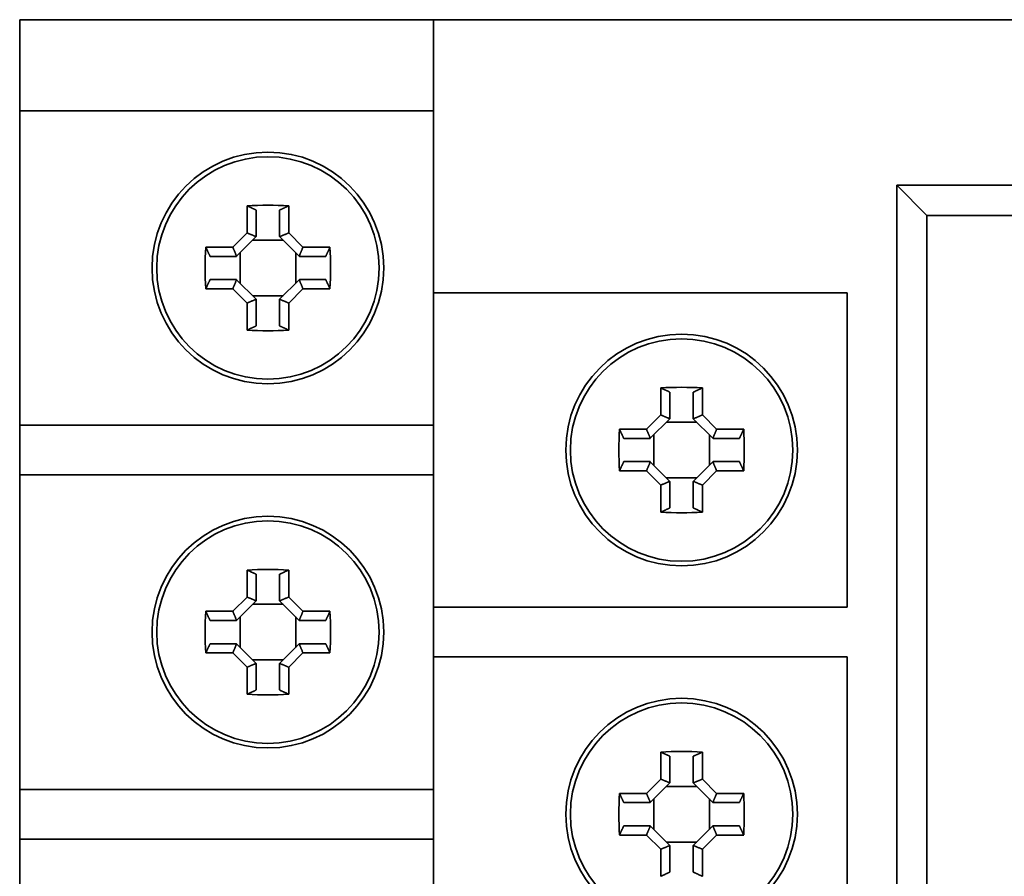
# Model space of a CAD drawing. Header units: millimetres. Extents: x 31 to 174, y 84 to 189.
# Tile 3 of 6: x 31 to 61, y 152 to 178. Entities that reach past the tile are written whole.
import ezdxf

# ---------------------------------------------------------------- set-up
doc = ezdxf.new("R2010")
doc.units = ezdxf.units.MM
doc.layers.add('Visible (ISO)', color=7, linetype='Continuous', lineweight=35)

msp = doc.modelspace()

# ---------------------------------------------------------------- linework, layer by layer
at = {"layer": 'Visible (ISO)'}
for p, q in [((32.873, 178.169), (30.873, 178.169)), ((30.873, 178.169), (30.873, 175.419)), ((32.873, 178.169), (43.373, 178.169)), ((45.373, 178.169), (43.373, 178.169)), ((43.373, 178.169), (43.373, 169.919)), ((45.373, 178.169), (85.873, 178.169)), ((30.873, 165.919), (30.873, 175.419)), ((30.873, 175.419), (32.873, 175.419)), ((32.873, 175.419), (43.373, 175.419)), ((57.373, 135.169), (57.373, 173.169)), ((57.373, 173.169), (84.373, 173.169)), ((57.373, 173.169), (58.283, 172.259)), ((37.745, 171.728), (37.745, 172.545)), ((38.023, 172.417), (38.023, 171.619)), ((38.723, 171.619), (38.723, 172.417)), ((39.002, 172.545), (39.002, 171.728)), ((68.448, 172.259), (58.283, 172.259)), ((58.283, 172.259), (58.283, 136.079)), ((37.314, 171.297), (37.745, 171.728)), ((39.002, 171.728), (39.432, 171.297)), ((38.019, 171.615), (37.427, 171.023)), ((38.833, 171.509), (37.913, 171.509)), ((38.019, 171.615), (38.023, 171.619)), ((38.727, 171.615), (38.723, 171.619)), ((39.319, 171.023), (38.727, 171.615)), ((36.497, 171.297), (37.314, 171.297)), ((37.533, 171.129), (37.533, 170.209)), ((39.213, 170.209), (39.213, 171.129)), ((39.432, 171.297), (40.249, 171.297)), ((37.423, 171.019), (36.626, 171.019)), ((37.427, 171.023), (37.423, 171.019)), ((39.319, 171.023), (39.323, 171.019)), ((40.121, 171.019), (39.323, 171.019)), ((36.626, 170.319), (37.423, 170.319)), ((37.427, 170.315), (37.423, 170.319)), ((37.427, 170.315), (38.019, 169.723)), ((38.727, 169.723), (39.319, 170.315)), ((39.319, 170.315), (39.323, 170.319)), ((39.323, 170.319), (40.121, 170.319)), ((37.314, 170.04), (36.497, 170.04)), ((37.745, 169.61), (37.314, 170.04)), ((39.432, 170.04), (39.002, 169.61)), ((40.249, 170.04), (39.432, 170.04)), ((43.373, 160.419), (43.373, 169.919)), ((43.373, 169.919), (45.373, 169.919)), ((45.373, 169.919), (55.873, 169.919)), ((55.873, 169.919), (55.873, 160.419)), ((37.745, 168.793), (37.745, 169.61)), ((37.913, 169.829), (38.833, 169.829)), ((38.019, 169.723), (38.023, 169.719)), ((38.023, 169.719), (38.023, 168.921)), ((38.727, 169.723), (38.723, 169.719)), ((38.723, 168.921), (38.723, 169.719)), ((39.002, 169.61), (39.002, 168.793)), ((50.245, 166.228), (50.245, 167.045)), ((50.523, 166.917), (50.523, 166.119)), ((51.223, 166.119), (51.223, 166.917)), ((51.502, 167.045), (51.502, 166.228)), ((49.814, 165.797), (50.245, 166.228)), ((50.519, 166.115), (49.927, 165.523)), ((50.519, 166.115), (50.523, 166.119)), ((51.227, 166.115), (51.223, 166.119)), ((51.819, 165.523), (51.227, 166.115)), ((51.502, 166.228), (51.932, 165.797)), ((30.873, 165.919), (30.873, 164.419)), ((32.873, 165.919), (30.873, 165.919)), ((43.373, 165.919), (32.873, 165.919)), ((48.997, 165.797), (49.814, 165.797)), ((51.333, 166.009), (50.413, 166.009)), ((51.932, 165.797), (52.749, 165.797)), ((49.923, 165.519), (49.126, 165.519)), ((49.927, 165.523), (49.923, 165.519)), ((50.033, 165.629), (50.033, 164.709)), ((51.713, 164.709), (51.713, 165.629)), ((51.819, 165.523), (51.823, 165.519)), ((52.621, 165.519), (51.823, 165.519)), ((49.814, 164.54), (48.997, 164.54)), ((49.126, 164.819), (49.923, 164.819)), ((50.245, 164.11), (49.814, 164.54)), ((49.927, 164.815), (49.923, 164.819)), ((49.927, 164.815), (50.519, 164.223)), ((51.227, 164.223), (51.819, 164.815)), ((51.932, 164.54), (51.502, 164.11)), ((51.819, 164.815), (51.823, 164.819)), ((51.823, 164.819), (52.621, 164.819)), ((52.749, 164.54), (51.932, 164.54)), ((30.873, 154.919), (30.873, 164.419)), ((30.873, 164.419), (32.873, 164.419)), ((32.873, 164.419), (43.373, 164.419)), ((50.413, 164.329), (51.333, 164.329)), ((50.245, 163.293), (50.245, 164.11)), ((50.519, 164.223), (50.523, 164.219)), ((50.523, 164.219), (50.523, 163.421)), ((51.227, 164.223), (51.223, 164.219)), ((51.223, 163.421), (51.223, 164.219)), ((51.502, 164.11), (51.502, 163.293)), ((37.745, 160.728), (37.745, 161.545)), ((38.023, 161.417), (38.023, 160.619)), ((38.723, 160.619), (38.723, 161.417)), ((39.002, 161.545), (39.002, 160.728)), ((37.314, 160.297), (37.745, 160.728)), ((39.002, 160.728), (39.432, 160.297)), ((38.019, 160.615), (37.427, 160.023)), ((38.833, 160.509), (37.913, 160.509)), ((38.019, 160.615), (38.023, 160.619)), ((38.727, 160.615), (38.723, 160.619)), ((39.319, 160.023), (38.727, 160.615)), ((45.373, 160.419), (43.373, 160.419)), ((43.373, 160.419), (43.373, 158.919)), ((55.873, 160.419), (45.373, 160.419)), ((36.497, 160.297), (37.314, 160.297)), ((37.533, 160.129), (37.533, 159.209)), ((39.213, 159.209), (39.213, 160.129)), ((39.432, 160.297), (40.249, 160.297)), ((37.423, 160.019), (36.626, 160.019)), ((37.427, 160.023), (37.423, 160.019)), ((39.319, 160.023), (39.323, 160.019)), ((40.121, 160.019), (39.323, 160.019)), ((36.626, 159.319), (37.423, 159.319)), ((37.427, 159.315), (37.423, 159.319)), ((37.427, 159.315), (38.019, 158.723)), ((38.727, 158.723), (39.319, 159.315)), ((39.319, 159.315), (39.323, 159.319)), ((39.323, 159.319), (40.121, 159.319)), ((37.314, 159.04), (36.497, 159.04)), ((37.745, 158.61), (37.314, 159.04)), ((39.432, 159.04), (39.002, 158.61)), ((40.249, 159.04), (39.432, 159.04)), ((43.373, 149.419), (43.373, 158.919)), ((43.373, 158.919), (45.373, 158.919)), ((45.373, 158.919), (55.873, 158.919)), ((55.873, 158.919), (55.873, 149.419)), ((37.745, 157.793), (37.745, 158.61)), ((37.913, 158.829), (38.833, 158.829)), ((38.019, 158.723), (38.023, 158.719)), ((38.023, 158.719), (38.023, 157.921)), ((38.727, 158.723), (38.723, 158.719)), ((38.723, 157.921), (38.723, 158.719)), ((39.002, 158.61), (39.002, 157.793)), ((50.245, 155.228), (50.245, 156.045)), ((50.523, 155.917), (50.523, 155.119)), ((51.223, 155.119), (51.223, 155.917)), ((51.502, 156.045), (51.502, 155.228)), ((49.814, 154.797), (50.245, 155.228)), ((50.519, 155.115), (49.927, 154.523)), ((51.333, 155.009), (50.413, 155.009)), ((50.519, 155.115), (50.523, 155.119)), ((51.227, 155.115), (51.223, 155.119)), ((51.819, 154.523), (51.227, 155.115)), ((51.502, 155.228), (51.932, 154.797)), ((30.873, 154.919), (30.873, 153.419)), ((32.873, 154.919), (30.873, 154.919)), ((43.373, 154.919), (32.873, 154.919)), ((48.997, 154.797), (49.814, 154.797)), ((51.932, 154.797), (52.749, 154.797)), ((49.923, 154.519), (49.126, 154.519)), ((49.927, 154.523), (49.923, 154.519)), ((50.033, 154.629), (50.033, 153.709)), ((51.713, 153.709), (51.713, 154.629)), ((51.819, 154.523), (51.823, 154.519)), ((52.621, 154.519), (51.823, 154.519)), ((49.126, 153.819), (49.923, 153.819)), ((49.927, 153.815), (49.923, 153.819)), ((49.927, 153.815), (50.519, 153.223)), ((51.227, 153.223), (51.819, 153.815)), ((51.819, 153.815), (51.823, 153.819)), ((51.823, 153.819), (52.621, 153.819)), ((49.814, 153.54), (48.997, 153.54)), ((50.245, 153.11), (49.814, 153.54)), ((51.932, 153.54), (51.502, 153.11)), ((52.749, 153.54), (51.932, 153.54)), ((30.873, 143.919), (30.873, 153.419)), ((30.873, 153.419), (32.873, 153.419)), ((32.873, 153.419), (43.373, 153.419)), ((50.413, 153.329), (51.333, 153.329)), ((50.519, 153.223), (50.523, 153.219)), ((51.227, 153.223), (51.223, 153.219)), ((50.245, 152.293), (50.245, 153.11)), ((50.523, 153.219), (50.523, 152.421)), ((51.223, 152.421), (51.223, 153.219)), ((51.502, 153.11), (51.502, 152.293))]:
    msp.add_line(p, q, dxfattribs=at)
at = {"layer": 'Visible (ISO)', "flags": 128}
for points in [[(37.745, 172.545), (37.757, 172.54), (37.768, 172.534), (37.78, 172.529), (37.792, 172.523), (37.804, 172.518), (37.816, 172.512), (37.827, 172.507), (37.839, 172.501), (37.851, 172.496), (37.862, 172.491), (37.874, 172.485), (37.886, 172.48), (37.897, 172.475), (37.909, 172.469), (37.92, 172.464), (37.932, 172.459), (37.943, 172.453), (37.955, 172.448), (37.966, 172.443), (37.978, 172.438), (37.989, 172.432), (38, 172.427), (38.012, 172.422), (38.023, 172.417)], [(38.723, 172.417), (38.734, 172.422), (38.746, 172.427), (38.757, 172.432), (38.769, 172.438), (38.78, 172.443), (38.791, 172.448), (38.803, 172.453), (38.814, 172.459), (38.826, 172.464), (38.837, 172.469), (38.849, 172.475), (38.861, 172.48), (38.872, 172.485), (38.884, 172.491), (38.895, 172.496), (38.907, 172.501), (38.919, 172.507), (38.931, 172.512), (38.942, 172.518), (38.954, 172.523), (38.966, 172.529), (38.978, 172.534), (38.99, 172.54), (39.002, 172.545)], [(37.745, 171.728), (37.756, 171.723), (37.767, 171.718), (37.779, 171.714), (37.79, 171.709), (37.802, 171.704), (37.813, 171.699), (37.825, 171.695), (37.836, 171.69), (37.848, 171.685), (37.859, 171.68), (37.87, 171.676), (37.882, 171.671), (37.893, 171.666), (37.905, 171.662), (37.916, 171.657), (37.928, 171.652), (37.939, 171.647), (37.951, 171.643), (37.962, 171.638), (37.973, 171.633), (37.985, 171.629), (37.996, 171.624), (38.008, 171.62), (38.019, 171.615)], [(39.002, 171.728), (38.99, 171.723), (38.979, 171.718), (38.967, 171.714), (38.956, 171.709), (38.944, 171.704), (38.933, 171.699), (38.922, 171.695), (38.91, 171.69), (38.899, 171.685), (38.887, 171.68), (38.876, 171.676), (38.864, 171.671), (38.853, 171.666), (38.841, 171.662), (38.83, 171.657), (38.819, 171.652), (38.807, 171.647), (38.796, 171.643), (38.784, 171.638), (38.773, 171.633), (38.761, 171.629), (38.75, 171.624), (38.739, 171.62), (38.727, 171.615)], [(36.626, 171.019), (36.62, 171.03), (36.615, 171.042), (36.61, 171.053), (36.605, 171.064), (36.599, 171.076), (36.594, 171.087), (36.589, 171.099), (36.583, 171.11), (36.578, 171.122), (36.573, 171.133), (36.567, 171.145), (36.562, 171.156), (36.557, 171.168), (36.551, 171.18), (36.546, 171.191), (36.541, 171.203), (36.535, 171.215), (36.53, 171.226), (36.524, 171.238), (36.519, 171.25), (36.513, 171.262), (36.508, 171.274), (36.503, 171.286), (36.497, 171.297)], [(37.314, 171.297), (37.319, 171.286), (37.324, 171.275), (37.328, 171.263), (37.333, 171.252), (37.338, 171.24), (37.343, 171.229), (37.347, 171.217), (37.352, 171.206), (37.357, 171.195), (37.362, 171.183), (37.366, 171.172), (37.371, 171.16), (37.376, 171.149), (37.381, 171.137), (37.385, 171.126), (37.39, 171.114), (37.395, 171.103), (37.399, 171.092), (37.404, 171.08), (37.409, 171.069), (37.413, 171.057), (37.418, 171.046), (37.423, 171.034), (37.427, 171.023)], [(39.432, 171.297), (39.427, 171.286), (39.423, 171.275), (39.418, 171.263), (39.413, 171.252), (39.408, 171.24), (39.404, 171.229), (39.399, 171.217), (39.394, 171.206), (39.389, 171.195), (39.385, 171.183), (39.38, 171.172), (39.375, 171.16), (39.37, 171.149), (39.366, 171.137), (39.361, 171.126), (39.356, 171.114), (39.352, 171.103), (39.347, 171.092), (39.342, 171.08), (39.338, 171.069), (39.333, 171.057), (39.328, 171.046), (39.324, 171.034), (39.319, 171.023)], [(40.249, 171.297), (40.244, 171.286), (40.238, 171.274), (40.233, 171.262), (40.227, 171.25), (40.222, 171.238), (40.216, 171.226), (40.211, 171.215), (40.206, 171.203), (40.2, 171.191), (40.195, 171.18), (40.19, 171.168), (40.184, 171.156), (40.179, 171.145), (40.173, 171.133), (40.168, 171.122), (40.163, 171.11), (40.158, 171.099), (40.152, 171.087), (40.147, 171.076), (40.142, 171.064), (40.136, 171.053), (40.131, 171.042), (40.126, 171.03), (40.121, 171.019)], [(36.497, 170.04), (36.503, 170.052), (36.508, 170.064), (36.513, 170.076), (36.519, 170.088), (36.524, 170.1), (36.53, 170.111), (36.535, 170.123), (36.541, 170.135), (36.546, 170.147), (36.551, 170.158), (36.557, 170.17), (36.562, 170.181), (36.567, 170.193), (36.573, 170.205), (36.578, 170.216), (36.583, 170.228), (36.589, 170.239), (36.594, 170.251), (36.599, 170.262), (36.605, 170.273), (36.61, 170.285), (36.615, 170.296), (36.62, 170.308), (36.626, 170.319)], [(37.314, 170.04), (37.319, 170.052), (37.324, 170.063), (37.328, 170.075), (37.333, 170.086), (37.338, 170.098), (37.343, 170.109), (37.347, 170.12), (37.352, 170.132), (37.357, 170.143), (37.362, 170.155), (37.366, 170.166), (37.371, 170.178), (37.376, 170.189), (37.381, 170.201), (37.385, 170.212), (37.39, 170.223), (37.395, 170.235), (37.399, 170.246), (37.404, 170.258), (37.409, 170.269), (37.413, 170.281), (37.418, 170.292), (37.423, 170.303), (37.427, 170.315)], [(39.432, 170.04), (39.427, 170.052), (39.423, 170.063), (39.418, 170.075), (39.413, 170.086), (39.408, 170.098), (39.404, 170.109), (39.399, 170.12), (39.394, 170.132), (39.389, 170.143), (39.385, 170.155), (39.38, 170.166), (39.375, 170.178), (39.37, 170.189), (39.366, 170.201), (39.361, 170.212), (39.356, 170.223), (39.352, 170.235), (39.347, 170.246), (39.342, 170.258), (39.338, 170.269), (39.333, 170.281), (39.328, 170.292), (39.324, 170.303), (39.319, 170.315)], [(40.121, 170.319), (40.126, 170.308), (40.131, 170.296), (40.136, 170.285), (40.142, 170.273), (40.147, 170.262), (40.152, 170.251), (40.158, 170.239), (40.163, 170.228), (40.168, 170.216), (40.173, 170.205), (40.179, 170.193), (40.184, 170.181), (40.19, 170.17), (40.195, 170.158), (40.2, 170.147), (40.206, 170.135), (40.211, 170.123), (40.216, 170.111), (40.222, 170.1), (40.227, 170.088), (40.233, 170.076), (40.238, 170.064), (40.244, 170.052), (40.249, 170.04)], [(37.745, 169.61), (37.756, 169.615), (37.767, 169.62), (37.779, 169.624), (37.79, 169.629), (37.802, 169.634), (37.813, 169.639), (37.825, 169.643), (37.836, 169.648), (37.848, 169.653), (37.859, 169.657), (37.87, 169.662), (37.882, 169.667), (37.893, 169.672), (37.905, 169.676), (37.916, 169.681), (37.928, 169.686), (37.939, 169.69), (37.951, 169.695), (37.962, 169.7), (37.973, 169.704), (37.985, 169.709), (37.996, 169.714), (38.008, 169.718), (38.019, 169.723)], [(39.002, 169.61), (38.99, 169.615), (38.979, 169.62), (38.967, 169.624), (38.956, 169.629), (38.944, 169.634), (38.933, 169.639), (38.922, 169.643), (38.91, 169.648), (38.899, 169.653), (38.887, 169.657), (38.876, 169.662), (38.864, 169.667), (38.853, 169.672), (38.841, 169.676), (38.83, 169.681), (38.819, 169.686), (38.807, 169.69), (38.796, 169.695), (38.784, 169.7), (38.773, 169.704), (38.761, 169.709), (38.75, 169.714), (38.739, 169.718), (38.727, 169.723)], [(38.023, 168.921), (38.012, 168.916), (38, 168.911), (37.989, 168.906), (37.978, 168.9), (37.966, 168.895), (37.955, 168.89), (37.943, 168.885), (37.932, 168.879), (37.92, 168.874), (37.909, 168.869), (37.897, 168.863), (37.886, 168.858), (37.874, 168.853), (37.862, 168.847), (37.851, 168.842), (37.839, 168.836), (37.827, 168.831), (37.816, 168.826), (37.804, 168.82), (37.792, 168.815), (37.78, 168.809), (37.768, 168.804), (37.757, 168.798), (37.745, 168.793)], [(39.002, 168.793), (38.99, 168.798), (38.978, 168.804), (38.966, 168.809), (38.954, 168.815), (38.942, 168.82), (38.931, 168.826), (38.919, 168.831), (38.907, 168.836), (38.895, 168.842), (38.884, 168.847), (38.872, 168.853), (38.861, 168.858), (38.849, 168.863), (38.837, 168.869), (38.826, 168.874), (38.814, 168.879), (38.803, 168.885), (38.791, 168.89), (38.78, 168.895), (38.769, 168.9), (38.757, 168.906), (38.746, 168.911), (38.734, 168.916), (38.723, 168.921)], [(50.245, 167.045), (50.257, 167.04), (50.268, 167.034), (50.28, 167.029), (50.292, 167.023), (50.304, 167.018), (50.316, 167.012), (50.327, 167.007), (50.339, 167.001), (50.351, 166.996), (50.362, 166.991), (50.374, 166.985), (50.386, 166.98), (50.397, 166.975), (50.409, 166.969), (50.42, 166.964), (50.432, 166.959), (50.443, 166.953), (50.455, 166.948), (50.466, 166.943), (50.478, 166.938), (50.489, 166.932), (50.5, 166.927), (50.512, 166.922), (50.523, 166.917)], [(51.223, 166.917), (51.234, 166.922), (51.246, 166.927), (51.257, 166.932), (51.269, 166.938), (51.28, 166.943), (51.291, 166.948), (51.303, 166.953), (51.314, 166.959), (51.326, 166.964), (51.337, 166.969), (51.349, 166.975), (51.361, 166.98), (51.372, 166.985), (51.384, 166.991), (51.395, 166.996), (51.407, 167.001), (51.419, 167.007), (51.431, 167.012), (51.442, 167.018), (51.454, 167.023), (51.466, 167.029), (51.478, 167.034), (51.49, 167.04), (51.502, 167.045)], [(50.245, 166.228), (50.256, 166.223), (50.267, 166.218), (50.279, 166.214), (50.29, 166.209), (50.302, 166.204), (50.313, 166.199), (50.325, 166.195), (50.336, 166.19), (50.348, 166.185), (50.359, 166.18), (50.37, 166.176), (50.382, 166.171), (50.393, 166.166), (50.405, 166.162), (50.416, 166.157), (50.428, 166.152), (50.439, 166.147), (50.451, 166.143), (50.462, 166.138), (50.473, 166.133), (50.485, 166.129), (50.496, 166.124), (50.508, 166.12), (50.519, 166.115)], [(51.502, 166.228), (51.49, 166.223), (51.479, 166.218), (51.467, 166.214), (51.456, 166.209), (51.444, 166.204), (51.433, 166.199), (51.422, 166.195), (51.41, 166.19), (51.399, 166.185), (51.387, 166.18), (51.376, 166.176), (51.364, 166.171), (51.353, 166.166), (51.341, 166.162), (51.33, 166.157), (51.319, 166.152), (51.307, 166.147), (51.296, 166.143), (51.284, 166.138), (51.273, 166.133), (51.261, 166.129), (51.25, 166.124), (51.239, 166.12), (51.227, 166.115)], [(49.126, 165.519), (49.12, 165.53), (49.115, 165.542), (49.11, 165.553), (49.105, 165.564), (49.099, 165.576), (49.094, 165.587), (49.089, 165.599), (49.083, 165.61), (49.078, 165.622), (49.073, 165.633), (49.067, 165.645), (49.062, 165.656), (49.057, 165.668), (49.051, 165.68), (49.046, 165.691), (49.041, 165.703), (49.035, 165.715), (49.03, 165.726), (49.024, 165.738), (49.019, 165.75), (49.013, 165.762), (49.008, 165.774), (49.003, 165.786), (48.997, 165.797)], [(49.814, 165.797), (49.819, 165.786), (49.824, 165.775), (49.828, 165.763), (49.833, 165.752), (49.838, 165.74), (49.843, 165.729), (49.847, 165.717), (49.852, 165.706), (49.857, 165.695), (49.862, 165.683), (49.866, 165.672), (49.871, 165.66), (49.876, 165.649), (49.881, 165.637), (49.885, 165.626), (49.89, 165.614), (49.895, 165.603), (49.899, 165.592), (49.904, 165.58), (49.909, 165.569), (49.913, 165.557), (49.918, 165.546), (49.923, 165.534), (49.927, 165.523)], [(51.932, 165.797), (51.927, 165.786), (51.923, 165.775), (51.918, 165.763), (51.913, 165.752), (51.908, 165.74), (51.904, 165.729), (51.899, 165.717), (51.894, 165.706), (51.889, 165.695), (51.885, 165.683), (51.88, 165.672), (51.875, 165.66), (51.87, 165.649), (51.866, 165.637), (51.861, 165.626), (51.856, 165.614), (51.852, 165.603), (51.847, 165.592), (51.842, 165.58), (51.838, 165.569), (51.833, 165.557), (51.828, 165.546), (51.824, 165.534), (51.819, 165.523)], [(52.749, 165.797), (52.744, 165.786), (52.738, 165.774), (52.733, 165.762), (52.727, 165.75), (52.722, 165.738), (52.716, 165.726), (52.711, 165.715), (52.706, 165.703), (52.7, 165.691), (52.695, 165.68), (52.69, 165.668), (52.684, 165.656), (52.679, 165.645), (52.673, 165.633), (52.668, 165.622), (52.663, 165.61), (52.658, 165.599), (52.652, 165.587), (52.647, 165.576), (52.642, 165.564), (52.636, 165.553), (52.631, 165.542), (52.626, 165.53), (52.621, 165.519)], [(48.997, 164.54), (49.003, 164.552), (49.008, 164.564), (49.013, 164.576), (49.019, 164.588), (49.024, 164.6), (49.03, 164.611), (49.035, 164.623), (49.041, 164.635), (49.046, 164.647), (49.051, 164.658), (49.057, 164.67), (49.062, 164.681), (49.067, 164.693), (49.073, 164.705), (49.078, 164.716), (49.083, 164.728), (49.089, 164.739), (49.094, 164.751), (49.099, 164.762), (49.105, 164.773), (49.11, 164.785), (49.115, 164.796), (49.12, 164.808), (49.126, 164.819)], [(49.814, 164.54), (49.819, 164.552), (49.824, 164.563), (49.828, 164.575), (49.833, 164.586), (49.838, 164.598), (49.843, 164.609), (49.847, 164.62), (49.852, 164.632), (49.857, 164.643), (49.862, 164.655), (49.866, 164.666), (49.871, 164.678), (49.876, 164.689), (49.881, 164.701), (49.885, 164.712), (49.89, 164.723), (49.895, 164.735), (49.899, 164.746), (49.904, 164.758), (49.909, 164.769), (49.913, 164.781), (49.918, 164.792), (49.923, 164.803), (49.927, 164.815)], [(51.932, 164.54), (51.927, 164.552), (51.923, 164.563), (51.918, 164.575), (51.913, 164.586), (51.908, 164.598), (51.904, 164.609), (51.899, 164.62), (51.894, 164.632), (51.889, 164.643), (51.885, 164.655), (51.88, 164.666), (51.875, 164.678), (51.87, 164.689), (51.866, 164.701), (51.861, 164.712), (51.856, 164.723), (51.852, 164.735), (51.847, 164.746), (51.842, 164.758), (51.838, 164.769), (51.833, 164.781), (51.828, 164.792), (51.824, 164.803), (51.819, 164.815)], [(52.621, 164.819), (52.626, 164.808), (52.631, 164.796), (52.636, 164.785), (52.642, 164.773), (52.647, 164.762), (52.652, 164.751), (52.658, 164.739), (52.663, 164.728), (52.668, 164.716), (52.673, 164.705), (52.679, 164.693), (52.684, 164.681), (52.69, 164.67), (52.695, 164.658), (52.7, 164.647), (52.706, 164.635), (52.711, 164.623), (52.716, 164.611), (52.722, 164.6), (52.727, 164.588), (52.733, 164.576), (52.738, 164.564), (52.744, 164.552), (52.749, 164.54)], [(50.245, 164.11), (50.256, 164.115), (50.267, 164.12), (50.279, 164.124), (50.29, 164.129), (50.302, 164.134), (50.313, 164.139), (50.325, 164.143), (50.336, 164.148), (50.348, 164.153), (50.359, 164.157), (50.37, 164.162), (50.382, 164.167), (50.393, 164.172), (50.405, 164.176), (50.416, 164.181), (50.428, 164.186), (50.439, 164.19), (50.451, 164.195), (50.462, 164.2), (50.473, 164.204), (50.485, 164.209), (50.496, 164.214), (50.508, 164.218), (50.519, 164.223)], [(51.502, 164.11), (51.49, 164.115), (51.479, 164.12), (51.467, 164.124), (51.456, 164.129), (51.444, 164.134), (51.433, 164.139), (51.422, 164.143), (51.41, 164.148), (51.399, 164.153), (51.387, 164.157), (51.376, 164.162), (51.364, 164.167), (51.353, 164.172), (51.341, 164.176), (51.33, 164.181), (51.319, 164.186), (51.307, 164.19), (51.296, 164.195), (51.284, 164.2), (51.273, 164.204), (51.261, 164.209), (51.25, 164.214), (51.239, 164.218), (51.227, 164.223)], [(50.523, 163.421), (50.512, 163.416), (50.5, 163.411), (50.489, 163.406), (50.478, 163.4), (50.466, 163.395), (50.455, 163.39), (50.443, 163.385), (50.432, 163.379), (50.42, 163.374), (50.409, 163.369), (50.397, 163.363), (50.386, 163.358), (50.374, 163.353), (50.362, 163.347), (50.351, 163.342), (50.339, 163.336), (50.327, 163.331), (50.316, 163.326), (50.304, 163.32), (50.292, 163.315), (50.28, 163.309), (50.268, 163.304), (50.257, 163.298), (50.245, 163.293)], [(51.502, 163.293), (51.49, 163.298), (51.478, 163.304), (51.466, 163.309), (51.454, 163.315), (51.442, 163.32), (51.431, 163.326), (51.419, 163.331), (51.407, 163.336), (51.395, 163.342), (51.384, 163.347), (51.372, 163.353), (51.361, 163.358), (51.349, 163.363), (51.337, 163.369), (51.326, 163.374), (51.314, 163.379), (51.303, 163.385), (51.291, 163.39), (51.28, 163.395), (51.269, 163.4), (51.257, 163.406), (51.246, 163.411), (51.234, 163.416), (51.223, 163.421)], [(37.745, 161.545), (37.757, 161.54), (37.768, 161.534), (37.78, 161.529), (37.792, 161.523), (37.804, 161.518), (37.816, 161.512), (37.827, 161.507), (37.839, 161.501), (37.851, 161.496), (37.862, 161.491), (37.874, 161.485), (37.886, 161.48), (37.897, 161.475), (37.909, 161.469), (37.92, 161.464), (37.932, 161.459), (37.943, 161.453), (37.955, 161.448), (37.966, 161.443), (37.978, 161.438), (37.989, 161.432), (38, 161.427), (38.012, 161.422), (38.023, 161.417)], [(38.723, 161.417), (38.734, 161.422), (38.746, 161.427), (38.757, 161.432), (38.769, 161.438), (38.78, 161.443), (38.791, 161.448), (38.803, 161.453), (38.814, 161.459), (38.826, 161.464), (38.837, 161.469), (38.849, 161.475), (38.861, 161.48), (38.872, 161.485), (38.884, 161.491), (38.895, 161.496), (38.907, 161.501), (38.919, 161.507), (38.931, 161.512), (38.942, 161.518), (38.954, 161.523), (38.966, 161.529), (38.978, 161.534), (38.99, 161.54), (39.002, 161.545)], [(37.745, 160.728), (37.756, 160.723), (37.767, 160.718), (37.779, 160.714), (37.79, 160.709), (37.802, 160.704), (37.813, 160.699), (37.825, 160.695), (37.836, 160.69), (37.848, 160.685), (37.859, 160.68), (37.87, 160.676), (37.882, 160.671), (37.893, 160.666), (37.905, 160.662), (37.916, 160.657), (37.928, 160.652), (37.939, 160.647), (37.951, 160.643), (37.962, 160.638), (37.973, 160.633), (37.985, 160.629), (37.996, 160.624), (38.008, 160.62), (38.019, 160.615)], [(39.002, 160.728), (38.99, 160.723), (38.979, 160.718), (38.967, 160.714), (38.956, 160.709), (38.944, 160.704), (38.933, 160.699), (38.922, 160.695), (38.91, 160.69), (38.899, 160.685), (38.887, 160.68), (38.876, 160.676), (38.864, 160.671), (38.853, 160.666), (38.841, 160.662), (38.83, 160.657), (38.819, 160.652), (38.807, 160.647), (38.796, 160.643), (38.784, 160.638), (38.773, 160.633), (38.761, 160.629), (38.75, 160.624), (38.739, 160.62), (38.727, 160.615)], [(36.626, 160.019), (36.62, 160.03), (36.615, 160.042), (36.61, 160.053), (36.605, 160.064), (36.599, 160.076), (36.594, 160.087), (36.589, 160.099), (36.583, 160.11), (36.578, 160.122), (36.573, 160.133), (36.567, 160.145), (36.562, 160.156), (36.557, 160.168), (36.551, 160.18), (36.546, 160.191), (36.541, 160.203), (36.535, 160.215), (36.53, 160.226), (36.524, 160.238), (36.519, 160.25), (36.513, 160.262), (36.508, 160.274), (36.503, 160.286), (36.497, 160.297)], [(37.314, 160.297), (37.319, 160.286), (37.324, 160.275), (37.328, 160.263), (37.333, 160.252), (37.338, 160.24), (37.343, 160.229), (37.347, 160.217), (37.352, 160.206), (37.357, 160.195), (37.362, 160.183), (37.366, 160.172), (37.371, 160.16), (37.376, 160.149), (37.381, 160.137), (37.385, 160.126), (37.39, 160.114), (37.395, 160.103), (37.399, 160.092), (37.404, 160.08), (37.409, 160.069), (37.413, 160.057), (37.418, 160.046), (37.423, 160.034), (37.427, 160.023)], [(39.432, 160.297), (39.427, 160.286), (39.423, 160.275), (39.418, 160.263), (39.413, 160.252), (39.408, 160.24), (39.404, 160.229), (39.399, 160.217), (39.394, 160.206), (39.389, 160.195), (39.385, 160.183), (39.38, 160.172), (39.375, 160.16), (39.37, 160.149), (39.366, 160.137), (39.361, 160.126), (39.356, 160.114), (39.352, 160.103), (39.347, 160.092), (39.342, 160.08), (39.338, 160.069), (39.333, 160.057), (39.328, 160.046), (39.324, 160.034), (39.319, 160.023)], [(40.249, 160.297), (40.244, 160.286), (40.238, 160.274), (40.233, 160.262), (40.227, 160.25), (40.222, 160.238), (40.216, 160.226), (40.211, 160.215), (40.206, 160.203), (40.2, 160.191), (40.195, 160.18), (40.19, 160.168), (40.184, 160.156), (40.179, 160.145), (40.173, 160.133), (40.168, 160.122), (40.163, 160.11), (40.158, 160.099), (40.152, 160.087), (40.147, 160.076), (40.142, 160.064), (40.136, 160.053), (40.131, 160.042), (40.126, 160.03), (40.121, 160.019)], [(36.497, 159.04), (36.503, 159.052), (36.508, 159.064), (36.513, 159.076), (36.519, 159.088), (36.524, 159.1), (36.53, 159.111), (36.535, 159.123), (36.541, 159.135), (36.546, 159.147), (36.551, 159.158), (36.557, 159.17), (36.562, 159.181), (36.567, 159.193), (36.573, 159.205), (36.578, 159.216), (36.583, 159.228), (36.589, 159.239), (36.594, 159.251), (36.599, 159.262), (36.605, 159.273), (36.61, 159.285), (36.615, 159.296), (36.62, 159.308), (36.626, 159.319)], [(37.314, 159.04), (37.319, 159.052), (37.324, 159.063), (37.328, 159.075), (37.333, 159.086), (37.338, 159.098), (37.343, 159.109), (37.347, 159.12), (37.352, 159.132), (37.357, 159.143), (37.362, 159.155), (37.366, 159.166), (37.371, 159.178), (37.376, 159.189), (37.381, 159.201), (37.385, 159.212), (37.39, 159.223), (37.395, 159.235), (37.399, 159.246), (37.404, 159.258), (37.409, 159.269), (37.413, 159.281), (37.418, 159.292), (37.423, 159.303), (37.427, 159.315)], [(39.432, 159.04), (39.427, 159.052), (39.423, 159.063), (39.418, 159.075), (39.413, 159.086), (39.408, 159.098), (39.404, 159.109), (39.399, 159.12), (39.394, 159.132), (39.389, 159.143), (39.385, 159.155), (39.38, 159.166), (39.375, 159.178), (39.37, 159.189), (39.366, 159.201), (39.361, 159.212), (39.356, 159.223), (39.352, 159.235), (39.347, 159.246), (39.342, 159.258), (39.338, 159.269), (39.333, 159.281), (39.328, 159.292), (39.324, 159.303), (39.319, 159.315)], [(40.121, 159.319), (40.126, 159.308), (40.131, 159.296), (40.136, 159.285), (40.142, 159.273), (40.147, 159.262), (40.152, 159.251), (40.158, 159.239), (40.163, 159.228), (40.168, 159.216), (40.173, 159.205), (40.179, 159.193), (40.184, 159.181), (40.19, 159.17), (40.195, 159.158), (40.2, 159.147), (40.206, 159.135), (40.211, 159.123), (40.216, 159.111), (40.222, 159.1), (40.227, 159.088), (40.233, 159.076), (40.238, 159.064), (40.244, 159.052), (40.249, 159.04)], [(37.745, 158.61), (37.756, 158.615), (37.767, 158.62), (37.779, 158.624), (37.79, 158.629), (37.802, 158.634), (37.813, 158.639), (37.825, 158.643), (37.836, 158.648), (37.848, 158.653), (37.859, 158.657), (37.87, 158.662), (37.882, 158.667), (37.893, 158.672), (37.905, 158.676), (37.916, 158.681), (37.928, 158.686), (37.939, 158.69), (37.951, 158.695), (37.962, 158.7), (37.973, 158.704), (37.985, 158.709), (37.996, 158.714), (38.008, 158.718), (38.019, 158.723)], [(39.002, 158.61), (38.99, 158.615), (38.979, 158.62), (38.967, 158.624), (38.956, 158.629), (38.944, 158.634), (38.933, 158.639), (38.922, 158.643), (38.91, 158.648), (38.899, 158.653), (38.887, 158.657), (38.876, 158.662), (38.864, 158.667), (38.853, 158.672), (38.841, 158.676), (38.83, 158.681), (38.819, 158.686), (38.807, 158.69), (38.796, 158.695), (38.784, 158.7), (38.773, 158.704), (38.761, 158.709), (38.75, 158.714), (38.739, 158.718), (38.727, 158.723)], [(38.023, 157.921), (38.012, 157.916), (38, 157.911), (37.989, 157.906), (37.978, 157.9), (37.966, 157.895), (37.955, 157.89), (37.943, 157.885), (37.932, 157.879), (37.92, 157.874), (37.909, 157.869), (37.897, 157.863), (37.886, 157.858), (37.874, 157.853), (37.862, 157.847), (37.851, 157.842), (37.839, 157.836), (37.827, 157.831), (37.816, 157.826), (37.804, 157.82), (37.792, 157.815), (37.78, 157.809), (37.768, 157.804), (37.757, 157.798), (37.745, 157.793)], [(39.002, 157.793), (38.99, 157.798), (38.978, 157.804), (38.966, 157.809), (38.954, 157.815), (38.942, 157.82), (38.931, 157.826), (38.919, 157.831), (38.907, 157.836), (38.895, 157.842), (38.884, 157.847), (38.872, 157.853), (38.861, 157.858), (38.849, 157.863), (38.837, 157.869), (38.826, 157.874), (38.814, 157.879), (38.803, 157.885), (38.791, 157.89), (38.78, 157.895), (38.769, 157.9), (38.757, 157.906), (38.746, 157.911), (38.734, 157.916), (38.723, 157.921)], [(50.245, 156.045), (50.257, 156.04), (50.268, 156.034), (50.28, 156.029), (50.292, 156.023), (50.304, 156.018), (50.316, 156.012), (50.327, 156.007), (50.339, 156.001), (50.351, 155.996), (50.362, 155.991), (50.374, 155.985), (50.386, 155.98), (50.397, 155.975), (50.409, 155.969), (50.42, 155.964), (50.432, 155.959), (50.443, 155.953), (50.455, 155.948), (50.466, 155.943), (50.478, 155.938), (50.489, 155.932), (50.5, 155.927), (50.512, 155.922), (50.523, 155.917)], [(51.223, 155.917), (51.234, 155.922), (51.246, 155.927), (51.257, 155.932), (51.269, 155.938), (51.28, 155.943), (51.291, 155.948), (51.303, 155.953), (51.314, 155.959), (51.326, 155.964), (51.337, 155.969), (51.349, 155.975), (51.361, 155.98), (51.372, 155.985), (51.384, 155.991), (51.395, 155.996), (51.407, 156.001), (51.419, 156.007), (51.431, 156.012), (51.442, 156.018), (51.454, 156.023), (51.466, 156.029), (51.478, 156.034), (51.49, 156.04), (51.502, 156.045)], [(50.245, 155.228), (50.256, 155.223), (50.267, 155.218), (50.279, 155.214), (50.29, 155.209), (50.302, 155.204), (50.313, 155.199), (50.325, 155.195), (50.336, 155.19), (50.348, 155.185), (50.359, 155.18), (50.37, 155.176), (50.382, 155.171), (50.393, 155.166), (50.405, 155.162), (50.416, 155.157), (50.428, 155.152), (50.439, 155.147), (50.451, 155.143), (50.462, 155.138), (50.473, 155.133), (50.485, 155.129), (50.496, 155.124), (50.508, 155.12), (50.519, 155.115)], [(51.502, 155.228), (51.49, 155.223), (51.479, 155.218), (51.467, 155.214), (51.456, 155.209), (51.444, 155.204), (51.433, 155.199), (51.422, 155.195), (51.41, 155.19), (51.399, 155.185), (51.387, 155.18), (51.376, 155.176), (51.364, 155.171), (51.353, 155.166), (51.341, 155.162), (51.33, 155.157), (51.319, 155.152), (51.307, 155.147), (51.296, 155.143), (51.284, 155.138), (51.273, 155.133), (51.261, 155.129), (51.25, 155.124), (51.239, 155.12), (51.227, 155.115)], [(49.126, 154.519), (49.12, 154.53), (49.115, 154.542), (49.11, 154.553), (49.105, 154.564), (49.099, 154.576), (49.094, 154.587), (49.089, 154.599), (49.083, 154.61), (49.078, 154.622), (49.073, 154.633), (49.067, 154.645), (49.062, 154.656), (49.057, 154.668), (49.051, 154.68), (49.046, 154.691), (49.041, 154.703), (49.035, 154.715), (49.03, 154.726), (49.024, 154.738), (49.019, 154.75), (49.013, 154.762), (49.008, 154.774), (49.003, 154.786), (48.997, 154.797)], [(49.814, 154.797), (49.819, 154.786), (49.824, 154.775), (49.828, 154.763), (49.833, 154.752), (49.838, 154.74), (49.843, 154.729), (49.847, 154.717), (49.852, 154.706), (49.857, 154.695), (49.862, 154.683), (49.866, 154.672), (49.871, 154.66), (49.876, 154.649), (49.881, 154.637), (49.885, 154.626), (49.89, 154.614), (49.895, 154.603), (49.899, 154.592), (49.904, 154.58), (49.909, 154.569), (49.913, 154.557), (49.918, 154.546), (49.923, 154.534), (49.927, 154.523)], [(51.932, 154.797), (51.927, 154.786), (51.923, 154.775), (51.918, 154.763), (51.913, 154.752), (51.908, 154.74), (51.904, 154.729), (51.899, 154.717), (51.894, 154.706), (51.889, 154.695), (51.885, 154.683), (51.88, 154.672), (51.875, 154.66), (51.87, 154.649), (51.866, 154.637), (51.861, 154.626), (51.856, 154.614), (51.852, 154.603), (51.847, 154.592), (51.842, 154.58), (51.838, 154.569), (51.833, 154.557), (51.828, 154.546), (51.824, 154.534), (51.819, 154.523)], [(52.749, 154.797), (52.744, 154.786), (52.738, 154.774), (52.733, 154.762), (52.727, 154.75), (52.722, 154.738), (52.716, 154.726), (52.711, 154.715), (52.706, 154.703), (52.7, 154.691), (52.695, 154.68), (52.69, 154.668), (52.684, 154.656), (52.679, 154.645), (52.673, 154.633), (52.668, 154.622), (52.663, 154.61), (52.658, 154.599), (52.652, 154.587), (52.647, 154.576), (52.642, 154.564), (52.636, 154.553), (52.631, 154.542), (52.626, 154.53), (52.621, 154.519)], [(48.997, 153.54), (49.003, 153.552), (49.008, 153.564), (49.013, 153.576), (49.019, 153.588), (49.024, 153.6), (49.03, 153.611), (49.035, 153.623), (49.041, 153.635), (49.046, 153.647), (49.051, 153.658), (49.057, 153.67), (49.062, 153.681), (49.067, 153.693), (49.073, 153.705), (49.078, 153.716), (49.083, 153.728), (49.089, 153.739), (49.094, 153.751), (49.099, 153.762), (49.105, 153.773), (49.11, 153.785), (49.115, 153.796), (49.12, 153.808), (49.126, 153.819)], [(49.814, 153.54), (49.819, 153.552), (49.824, 153.563), (49.828, 153.575), (49.833, 153.586), (49.838, 153.598), (49.843, 153.609), (49.847, 153.62), (49.852, 153.632), (49.857, 153.643), (49.862, 153.655), (49.866, 153.666), (49.871, 153.678), (49.876, 153.689), (49.881, 153.701), (49.885, 153.712), (49.89, 153.723), (49.895, 153.735), (49.899, 153.746), (49.904, 153.758), (49.909, 153.769), (49.913, 153.781), (49.918, 153.792), (49.923, 153.803), (49.927, 153.815)], [(51.932, 153.54), (51.927, 153.552), (51.923, 153.563), (51.918, 153.575), (51.913, 153.586), (51.908, 153.598), (51.904, 153.609), (51.899, 153.62), (51.894, 153.632), (51.889, 153.643), (51.885, 153.655), (51.88, 153.666), (51.875, 153.678), (51.87, 153.689), (51.866, 153.701), (51.861, 153.712), (51.856, 153.723), (51.852, 153.735), (51.847, 153.746), (51.842, 153.758), (51.838, 153.769), (51.833, 153.781), (51.828, 153.792), (51.824, 153.803), (51.819, 153.815)], [(52.621, 153.819), (52.626, 153.808), (52.631, 153.796), (52.636, 153.785), (52.642, 153.773), (52.647, 153.762), (52.652, 153.751), (52.658, 153.739), (52.663, 153.728), (52.668, 153.716), (52.673, 153.705), (52.679, 153.693), (52.684, 153.681), (52.69, 153.67), (52.695, 153.658), (52.7, 153.647), (52.706, 153.635), (52.711, 153.623), (52.716, 153.611), (52.722, 153.6), (52.727, 153.588), (52.733, 153.576), (52.738, 153.564), (52.744, 153.552), (52.749, 153.54)], [(50.245, 153.11), (50.256, 153.115), (50.267, 153.12), (50.279, 153.124), (50.29, 153.129), (50.302, 153.134), (50.313, 153.139), (50.325, 153.143), (50.336, 153.148), (50.348, 153.153), (50.359, 153.157), (50.37, 153.162), (50.382, 153.167), (50.393, 153.172), (50.405, 153.176), (50.416, 153.181), (50.428, 153.186), (50.439, 153.19), (50.451, 153.195), (50.462, 153.2), (50.473, 153.204), (50.485, 153.209), (50.496, 153.214), (50.508, 153.218), (50.519, 153.223)], [(51.502, 153.11), (51.49, 153.115), (51.479, 153.12), (51.467, 153.124), (51.456, 153.129), (51.444, 153.134), (51.433, 153.139), (51.422, 153.143), (51.41, 153.148), (51.399, 153.153), (51.387, 153.157), (51.376, 153.162), (51.364, 153.167), (51.353, 153.172), (51.341, 153.176), (51.33, 153.181), (51.319, 153.186), (51.307, 153.19), (51.296, 153.195), (51.284, 153.2), (51.273, 153.204), (51.261, 153.209), (51.25, 153.214), (51.239, 153.218), (51.227, 153.223)], [(50.523, 152.421), (50.512, 152.416), (50.5, 152.411), (50.489, 152.406), (50.478, 152.4), (50.466, 152.395), (50.455, 152.39), (50.443, 152.385), (50.432, 152.379), (50.42, 152.374), (50.409, 152.369), (50.397, 152.363), (50.386, 152.358), (50.374, 152.353), (50.362, 152.347), (50.351, 152.342), (50.339, 152.336), (50.327, 152.331), (50.316, 152.326), (50.304, 152.32), (50.292, 152.315), (50.28, 152.309), (50.268, 152.304), (50.257, 152.298), (50.245, 152.293)], [(51.502, 152.293), (51.49, 152.298), (51.478, 152.304), (51.466, 152.309), (51.454, 152.315), (51.442, 152.32), (51.431, 152.326), (51.419, 152.331), (51.407, 152.336), (51.395, 152.342), (51.384, 152.347), (51.372, 152.353), (51.361, 152.358), (51.349, 152.363), (51.337, 152.369), (51.326, 152.374), (51.314, 152.379), (51.303, 152.385), (51.291, 152.39), (51.28, 152.395), (51.269, 152.4), (51.257, 152.406), (51.246, 152.411), (51.234, 152.416), (51.223, 152.421)]]:
    msp.add_lwpolyline(points, dxfattribs=at)
at = {"layer": 'Visible (ISO)'}
for centre, radius in [((38.373, 170.669), 3.5), ((38.373, 170.669), 3.36), ((50.873, 165.169), 3.5), ((50.873, 165.169), 3.36), ((38.373, 159.669), 3.5), ((38.373, 159.669), 3.36), ((50.873, 154.169), 3.5), ((50.873, 154.169), 3.36)]:
    msp.add_circle(centre, radius, dxfattribs=at)
for centre, major_axis in [((38.373, 169.978), (-5.176, 0)), ((39.064, 170.669), (0, -5.176)), ((37.682, 170.669), (0, 5.176)), ((38.373, 171.36), (5.176, 0)), ((50.873, 164.478), (-5.176, 0)), ((51.564, 165.169), (0, -5.176)), ((50.182, 165.169), (0, 5.176)), ((50.873, 165.86), (5.176, 0)), ((38.373, 158.978), (-5.176, 0)), ((39.064, 159.669), (0, -5.176)), ((37.682, 159.669), (0, 5.176)), ((38.373, 160.36), (5.176, 0)), ((50.873, 153.478), (-5.176, 0)), ((51.564, 154.169), (0, -5.176)), ((50.182, 154.169), (0, 5.176))]:
    msp.add_ellipse(centre, major_axis=major_axis, ratio=0.499722, start_param=4.590662, end_param=4.834116, dxfattribs=at)

doc.saveas('drawing.dxf')
